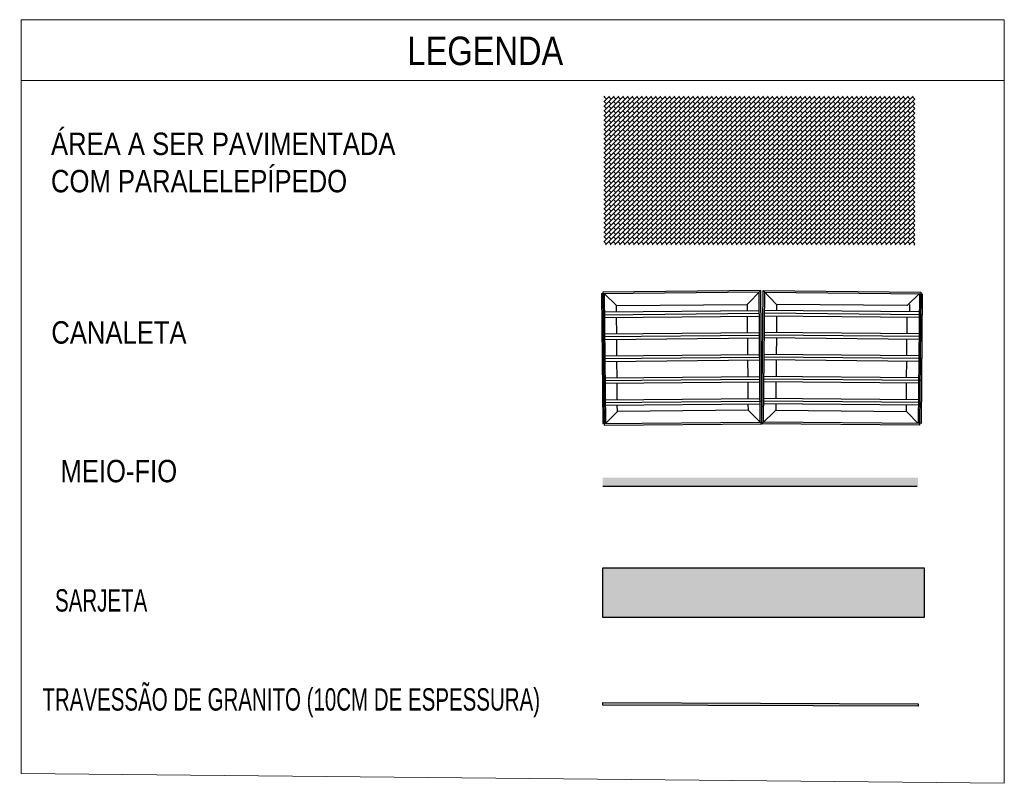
# Model space of a CAD drawing. Header units: metres. Extents: x 1291 to 1934, y 203 to 622.
# Tile 31 of 39: x 1856 to 1886, y 554 to 578. Entities that reach past the tile are written whole.
import ezdxf
from ezdxf.enums import TextEntityAlignment as Align

# ---------------------------------------------------------------- set-up
doc = ezdxf.new("R2010")
doc.units = ezdxf.units.M
for name, color, linetype in [('C-ROAD', 7, 'Continuous'), ('COBOGO', 250, 'Continuous'), ('VIA_PAV_SEM_MF', 142, 'Continuous')]:
    doc.layers.add(name, color=color, linetype=linetype)
doc.layers.add('Texto', color=7, linetype='Continuous', lineweight=9)
doc.styles.add('ARIAL', font='swissc.ttf')

msp = doc.modelspace()

# ---------------------------------------------------------------- hatches: boundary and pattern name
h = msp.add_hatch()
h.set_pattern_fill('AR-B816', color=8, scale=0.0005, angle=45)
h.set_pattern_definition([(45, (114.98542, 13.51028), (-0.071842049, 0.071842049), []), (135, (114.98542, 13.51028), (-0.143684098, 1e-11), [0.1016, -0.1016])])
h.paths.add_polyline_path([(1883.16011, 575.55148), (1873.59814, 575.55148), (1873.59814, 570.97508), (1883.16011, 570.97508)])
h = msp.add_hatch(color=5)
h.dxf.hatch_style = 1
h.paths.add_polyline_path([(1883.26302, 563.81963), (1873.56388, 563.81963), (1873.56388, 563.56444), (1883.26302, 563.56444)])
h = msp.add_hatch(color=8)
h.dxf.hatch_style = 1
h.paths.add_polyline_path([(1883.4482, 561.05361), (1873.57632, 561.05361), (1873.57632, 559.53545), (1883.4482, 559.53545)])
at = {"true_color": 0x000000}
h = msp.add_hatch(color=18, dxfattribs=at)
h.dxf.hatch_style = 1
h.paths.add_polyline_path([(1873.56388, 556.91605), (1873.56388, 556.83655), (1883.26381, 556.79679), (1883.26381, 556.8763)])

# ---------------------------------------------------------------- linework, layer by layer
at = {"layer": 'C-ROAD', "color": 50, "linetype": 'Continuous', "lineweight": -3}
msp.add_line((1873.56388, 563.56444), (1883.2343, 563.56444), dxfattribs=at)
at = {"layer": 'COBOGO', "color": 18, "true_color": 0x000000}
for points in [[(1873.56388, 561.04893), (1883.45203, 561.04893), (1883.45203, 559.5273), (1873.56388, 559.5273)], [(1873.56388, 556.91605), (1883.26381, 556.8763), (1883.26381, 556.79679), (1873.56388, 556.83655)]]:
    msp.add_lwpolyline(points, close=True, dxfattribs=at)
at = {"layer": 'Texto', "color": 0}
msp.add_line((1855.68158, 576.03313), (1885.91551, 576.03313), dxfattribs=at)
msp.add_lwpolyline([(1855.68158, 577.89778), (1885.91551, 577.89778), (1885.91551, 554.43138), (1855.68158, 554.73437)], close=True, dxfattribs=at)
at = {"layer": 'VIA_PAV_SEM_MF', "color": 40}
for p, q in [((1873.52841, 569.47842), (1873.56388, 565.48648)), ((1873.57016, 569.52943), (1873.60653, 565.43622)), ((1873.61281, 569.47917), (1873.64827, 565.48723)), ((1873.61281, 569.47917), (1873.98746, 569.11112)), ((1878.0048, 569.14681), (1878.42304, 569.57255)), ((1878.91401, 569.14681), (1878.49577, 569.57255)), ((1883.30601, 569.47917), (1882.93136, 569.11112)), ((1883.30601, 569.47917), (1883.27054, 565.48723)), ((1883.34866, 569.52943), (1883.31229, 565.43622)), ((1883.39041, 569.47842), (1883.35494, 565.48648)), ((1873.53415, 568.83282), (1878.37859, 568.87586)), ((1873.61779, 568.91797), (1878.37784, 568.96026)), ((1873.61929, 568.74917), (1878.37934, 568.79146)), ((1883.29952, 568.74917), (1878.53948, 568.79146)), ((1883.38467, 568.83282), (1878.54023, 568.87586)), ((1883.30102, 568.91797), (1878.54098, 568.96026)), ((1873.54015, 568.15763), (1878.38459, 568.20067)), ((1873.54015, 568.15763), (1873.62454, 568.15838)), ((1873.62379, 568.24278), (1878.38384, 568.28507)), ((1873.62529, 568.07399), (1878.38534, 568.11628)), ((1883.29352, 568.07399), (1878.53348, 568.11628)), ((1883.37867, 568.15763), (1878.53423, 568.20067)), ((1883.29502, 568.24278), (1878.53498, 568.28507)), ((1883.37867, 568.15763), (1883.29427, 568.15838)), ((1873.54614, 567.48245), (1878.39059, 567.52549)), ((1873.54614, 567.48245), (1873.63054, 567.4832)), ((1873.62979, 567.5676), (1878.38984, 567.60989)), ((1883.37267, 567.48245), (1878.52823, 567.52549)), ((1883.28903, 567.5676), (1878.52898, 567.60989)), ((1883.37267, 567.48245), (1883.28828, 567.4832)), ((1873.63129, 567.3988), (1878.39134, 567.44109)), ((1883.28753, 567.3988), (1878.52748, 567.44109)), ((1873.55214, 566.80727), (1878.39659, 566.85031)), ((1873.63579, 566.89241), (1878.39584, 566.9347)), ((1883.36668, 566.80727), (1878.52223, 566.85031)), ((1883.28303, 566.89241), (1878.52298, 566.9347)), ((1873.55214, 566.80727), (1873.63654, 566.80802)), ((1873.63729, 566.72362), (1878.39734, 566.76591)), ((1883.28153, 566.72362), (1878.52148, 566.76591)), ((1883.36668, 566.80727), (1883.28228, 566.80802)), ((1873.64179, 566.21723), (1878.40183, 566.25952)), ((1883.27703, 566.21723), (1878.51698, 566.25952)), ((1873.55814, 566.13208), (1878.40258, 566.17512)), ((1873.55814, 566.13208), (1873.64254, 566.13283)), ((1873.64329, 566.04844), (1878.40333, 566.09072)), ((1883.27553, 566.04844), (1878.51548, 566.09072)), ((1883.36068, 566.13208), (1878.51623, 566.17512)), ((1883.36068, 566.13208), (1883.27628, 566.13283)), ((1873.64827, 565.48723), (1874.01633, 565.86188)), ((1878.03367, 565.89758), (1878.45941, 565.47933)), ((1878.88515, 565.89758), (1878.45941, 565.47933)), ((1883.27054, 565.48723), (1882.90249, 565.86188))]:
    msp.add_line(p, q, dxfattribs=at)
for points in [[(1873.56388, 565.48648), (1878.40832, 565.52952), (1878.37285, 569.52146), (1873.52841, 569.47842)], [(1873.60653, 565.43622), (1878.45941, 565.47933), (1878.42304, 569.57255), (1873.57016, 569.52943)], [(1883.31229, 565.43622), (1878.45941, 565.47933), (1878.49577, 569.57255), (1883.34866, 569.52943)], [(1883.35494, 565.48648), (1878.5105, 565.52952), (1878.54596, 569.52146), (1883.39041, 569.47842)], [(1873.98746, 569.11112), (1878.0048, 569.14681), (1878.00649, 568.95696)], [(1873.98915, 568.92127), (1873.98746, 569.11112), (1873.98746, 569.11112)], [(1882.93136, 569.11112), (1878.91401, 569.14681), (1878.91233, 568.95696)], [(1883.01309, 568.95186), (1883.01479, 569.1434), (1883.01479, 569.1434)], [(1873.99514, 568.24608), (1873.99065, 568.75247)], [(1878.00799, 568.78816), (1878.01249, 568.28177)], [(1878.91083, 568.78816), (1878.90633, 568.28177)], [(1882.92367, 568.24608), (1882.92817, 568.75247)], [(1874.00114, 567.5709), (1873.99664, 568.07729)], [(1878.01399, 568.11298), (1878.01849, 567.60659)], [(1878.90483, 568.11298), (1878.90033, 567.60659)], [(1882.91767, 567.5709), (1882.92217, 568.07729)], [(1874.00714, 566.89571), (1874.00264, 567.4021)], [(1878.01999, 567.43779), (1878.02448, 566.93141)], [(1878.89883, 567.43779), (1878.89433, 566.93141)], [(1882.91168, 566.89571), (1882.91617, 567.4021)], [(1874.01314, 566.22053), (1874.00864, 566.72692)], [(1878.02598, 566.76261), (1878.03048, 566.25622)], [(1878.89283, 566.76261), (1878.88833, 566.25622)], [(1882.90568, 566.22053), (1882.91018, 566.72692)], [(1874.01633, 565.86188), (1874.01633, 565.86188), (1874.01464, 566.05173)], [(1878.03198, 566.08743), (1878.03367, 565.89758), (1874.01633, 565.86188)], [(1878.88683, 566.08743), (1878.88515, 565.89758), (1882.90249, 565.86188)], [(1882.90249, 565.86188), (1882.90249, 565.86188), (1882.90418, 566.05173)]]:
    msp.add_lwpolyline(points, dxfattribs=at)

# ---------------------------------------------------------------- texts
at = {"layer": 'Texto', "color": 0, "style": 'ARIAL', "width": 0.8}
for s, height, p in [('SARJETA', 0.687874, (1858.14017, 560.05268, 96.70108)), ('TRAVESSÃO DE GRANITO (10CM DE ESPESSURA)', 0.6878741, (1863.9864, 557.00985, 96.70108))]:
    msp.add_text(s, height=height, dxfattribs=at).set_placement(p, align=Align.MIDDLE_CENTER)
at = {"layer": 'Texto', "color": 0, "width": 27.2099558, "attachment_point": 1, "style": 'ARIAL'}
for s, insert, char_height in [('LEGENDA', (1867.55889, 577.37774), 0.875476), ('ÁREA A SER PAVIMENTADA\\PCOM PARALELEPÍPEDO', (1856.59786, 574.42804), 0.6878741), ('CANALETA', (1856.60813, 568.63027), 0.687874), ('MEIO-FIO', (1856.88807, 564.37091), 0.687874)]:
    msp.add_mtext(s, dxfattribs=dict(at, insert=insert, char_height=char_height))

doc.saveas('drawing.dxf')
